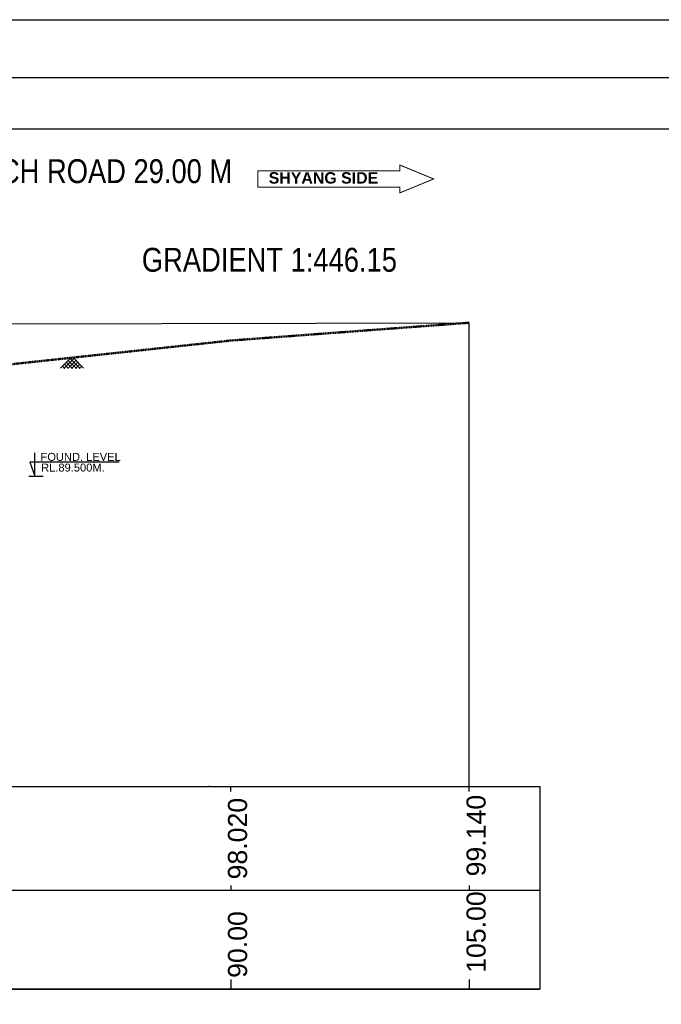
# Model space of a CAD drawing. Header units: millimetres. Extents: x -7734343280 to -3864522140, y -13315289801 to -345766.
# Tile 20 of 22: x -3864622260 to -3864581911, y -6657748945 to -6657687060. Entities that reach past the tile are written whole.
import ezdxf

# ---------------------------------------------------------------- set-up
doc = ezdxf.new("R2010")
doc.units = ezdxf.units.MM
doc.header["$MEASUREMENT"] = 0
doc.linetypes.add('DASHED', pattern=[0.75, 0.5, -0.25])
doc.linetypes.add('HIDDEN', pattern=[0.375, 0.25, -0.125])
for name, color, linetype, lineweight in [('CENTER LINE', 1, 'Continuous', 13), ('DIM', 7, 'Continuous', 15), ('HATCH', 253, 'Continuous', 5)]:
    doc.layers.add(name, color=color, linetype=linetype, lineweight=lineweight)
doc.layers.add('CHAINAGE', color=7, linetype='Continuous')
doc.layers.add('TEXT', color=7, linetype='Continuous')
doc.styles.add('ROMANS', font='arial.ttf')
doc.styles.get("Standard").update_dxf_attribs({"font": 'verdana.ttf', "height": 250})

# ---------------------------------------------------------------- blocks, each defined once
blk = doc.blocks.new('A$C072F55F6')
at = {"layer": 'DIM'}
for p, q in [((1172167, 681554), (1172525, 681913)), ((1172286, 681538), (1172660, 681913)), ((1172420, 681538), (1172707, 681825)), ((1172723, 681538), (1172437, 681825)), ((1172858, 681538), (1172484, 681913)), ((1172319, 681538), (1172235, 681623)), ((1172454, 681538), (1172303, 681690)), ((1172589, 681538), (1172370, 681757)), ((1172555, 681538), (1172774, 681757)), ((1172824, 681538), (1172909, 681623))]:
    blk.add_line(p, q, dxfattribs=at)
for points in [[(1172977, 681554), (1172618, 681913)], [(1172690, 681538), (1172841, 681690)]]:
    blk.add_lwpolyline(points, dxfattribs=at)

msp = doc.modelspace()

# ---------------------------------------------------------------- linework, layer by layer
at = {"layer": 'CENTER LINE', "const_width": 59.758705}
msp.add_lwpolyline([(-3864607286.056734, -6657696552.485421), (-3864607286.056734, -6657697587.960751), (-3864598348.917146, -6657697587.960751), (-3864598348.917146, -6657697943.408431), (-3864596226.907788, -6657697070.223086), (-3864598348.917146, -6657696197.037742), (-3864598348.917146, -6657696552.485421), (-3864607286.056734, -6657696552.485421), (-3864607286.056734, -6657697587.960751)], dxfattribs=at)
at = {"layer": 'CHAINAGE', "color": 3}
for p, q in [((-3864784137.065931, -6657735245.906006), (-3864589540, -6657735245.906005)), ((-3864784137.065931, -6657741780.677704), (-3864589540, -6657741780.677705)), ((-3864784137.065931, -6657747984.826093), (-3864589540, -6657747984.826089)), ((-3864784137.065931, -6657747984.826093), (-3864589540, -6657747984.826089))]:
    msp.add_line(p, q, dxfattribs=at)
at = {"layer": 'TEXT'}
msp.add_line((-3864621682.747026, -6657715745.906004), (-3864620776.475297, -6657715745.906004), dxfattribs=at)
at = {"layer": 'TEXT', "color": 6, "linetype": 'DASHED', "lineweight": 30, "ltscale": 20}
msp.add_line((-3864610340.945891, -6657735245.906005), (-3864610340.945891, -6657735222.866005), dxfattribs=at)
at = {"layer": 'TEXT', "color": 7, "linetype": 'ByBlock', "lineweight": 30, "ltscale": 20}
for points in [[(-3864792270.056261, -6657687060), (-3864522140, -6657687060), (-3864522140, -6657842580), (-3864792270.056261, -6657842580)], [(-3864524820, -6657690710), (-3864788280, -6657690710), (-3864788280, -6657838450), (-3864524820, -6657838450)], [(-3864784137.065931, -6657834700), (-3864527633.004887, -6657834700), (-3864527633.004887, -6657693950), (-3864784137.065931, -6657693950)], [(-3864784137.065931, -6657834700), (-3864527633.004887, -6657834700), (-3864527633.004887, -6657693950), (-3864784137.065931, -6657693950)], [(-3864774494.279225, -6657735245.906005), (-3864589540, -6657735245.906005), (-3864589540, -6657747984.826089), (-3864774494.279225, -6657747984.826089)]]:
    msp.add_lwpolyline(points, close=True, dxfattribs=at)
at = {"layer": 'TEXT', "color": 5, "linetype": 'HIDDEN', "lineweight": 50, "ltscale": 20}
msp.add_lwpolyline([(-3864773987.295727, -6657705245.906006), (-3864758987.295727, -6657706585.906006), (-3864743987.295727, -6657710475.906006), (-3864728987.295727, -6657712655.906006), (-3864713987.295727, -6657713675.906006), (-3864698987.295728, -6657715655.906005), (-3864683987.295727, -6657713705.906005), (-3864668987.295727, -6657713045.90598), (-3864653987.295727, -6657712475.906005), (-3864638987.295727, -6657711055.906005), (-3864623987.295727, -6657708845.906005), (-3864608987.295727, -6657707225.906005), (-3864593987.295727, -6657706105.906005)], dxfattribs=at)
at = {"layer": 'TEXT', "color": 7, "linetype": 'ByBlock', "lineweight": 30, "ltscale": 20}
msp.add_lwpolyline([(-3864622987.298066, -6657706170.906006), (-3864593987.295727, -6657706105.906005)], dxfattribs=at)
at = {"layer": 'TEXT', "color": 7, "linetype": 'DASHED', "lineweight": 30, "ltscale": 20}
msp.add_lwpolyline([(-3864593987.295727, -6657735245.906005), (-3864593987.295727, -6657706105.906005), (-3864593987.295727, -6657706105.906005)], dxfattribs=at)
at = {"layer": 'TEXT'}
msp.add_lwpolyline([(-3864615993.632641, -6657714866.535574), (-3864621612.712174, -6657714866.535574), (-3864621306.314295, -6657715745.906004), (-3864621306.314295, -6657714278.124372)], dxfattribs=at)
at = {"layer": 'TEXT', "color": 1}
for points in [[(-3864608987.295727, -6657735570.213672), (-3864608987.295727, -6657735245.906008)], [(-3864608987.295727, -6657735570.213675), (-3864608987.295727, -6657735245.906012)], [(-3864608987.295727, -6657735570.213677), (-3864608987.295727, -6657735245.906013)], [(-3864608987.295727, -6657735570.213676), (-3864608987.295727, -6657735245.906013)], [(-3864608987.295727, -6657735570.213682), (-3864608987.295727, -6657735245.906018)], [(-3864593987.295727, -6657735570.213677), (-3864593987.295727, -6657735245.906013)], [(-3864608964.656739, -6657741780.677702), (-3864608964.656739, -6657741483.938113)], [(-3864593964.656739, -6657741780.677705), (-3864593964.656739, -6657741483.938116)], [(-3864608964.656739, -6657747984.826086), (-3864608964.656739, -6657747391.34691)], [(-3864593964.656739, -6657747984.826086), (-3864593964.656739, -6657747391.34691)]]:
    msp.add_lwpolyline(points, dxfattribs=at)

# ---------------------------------------------------------------- block references
at = {"layer": 'HATCH', "linetype": 'DASHED', "ltscale": 2000, "xscale": 1.800000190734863, "yscale": 1.800000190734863, "zscale": 1.8}
msp.add_blockref('A$C072F55F6', (-3866729597.189264, -6658935756.106791), dxfattribs=at)

# ---------------------------------------------------------------- texts
at = {"layer": 'TEXT', "style": 'ROMANS'}
for s, p in [('FOUND. LEVEL', (-3864620950.852174, -6657714788.720886)), ('RL.89.500M.', (-3864620912.001548, -6657715460.564058))]:
    msp.add_text(s, height=500, dxfattribs=at).set_placement(p)
at = {"layer": 'TEXT', "color": 1, "char_height": 1500, "attachment_point": 3, "style": 'ROMANS'}
for s, insert in [('{\\fSwis721 Cn BT|b0|i0|c0|p34;LENGTH OF APPROACH ROAD 29.00 M}', (-3864608893.654113, -6657695830.023116)), ('{\\fSwis721 Cn BT|b0|i0|c0|p34;GRADIENT 1:446.15}', (-3864598533.289206, -6657701400.023116))]:
    msp.add_mtext(s, dxfattribs=dict(at, insert=insert))
at = {"layer": 'TEXT', "insert": (-3864606599.692285, -6657696644.823707), "char_height": 286.08818284, "width": 14083.30013597, "attachment_point": 1}
msp.add_mtext('{\\fArial|b1|i0|c0|p34;\\H2.5x;SHYANG SIDE}', dxfattribs=at)
at = {"layer": 'TEXT', "color": 1, "char_height": 1200, "width": 9235.72685589, "attachment_point": 1, "rotation": 90, "style": 'ROMANS'}
for s, insert in [('\\pt10940;98.020', (-3864609160.945888, -6657741094.99175)), ('\\pt10940;99.140', (-3864594160.945891, -6657740904.991753)), ('105.00', (-3864594160.945891, -6657746968.323195)), ('90.00', (-3864609160.945891, -6657747285.062782))]:
    msp.add_mtext(s, dxfattribs=dict(at, insert=insert))

doc.saveas('drawing.dxf')
